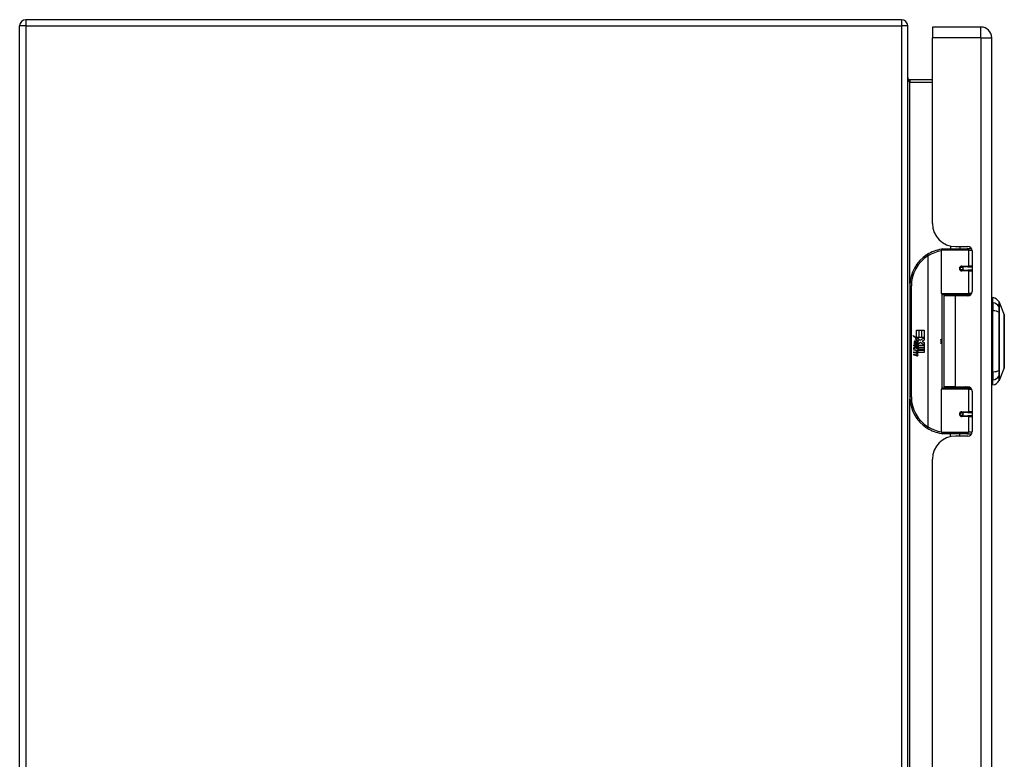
# Model space of a CAD drawing. Header units: inches. Extents: x 12 to 126, y 7 to 90.
# Tile 4 of 11: x 39 to 53, y 49 to 59. Entities that reach past the tile are written whole.
import ezdxf

# ---------------------------------------------------------------- set-up
doc = ezdxf.new("R2010")
doc.units = ezdxf.units.IN
doc.header["$MEASUREMENT"] = 0
doc.layers.add('Visible Edges(ANSI)', color=7, linetype='Continuous', lineweight=25)
doc.layers.add('Visible Tangent Edges(ANSI)', color=7, linetype='Continuous', lineweight=25)

msp = doc.modelspace()

# ---------------------------------------------------------------- linework, layer by layer
at = {"layer": 'Visible Edges(ANSI)'}
for p, q in [((51.364, 59.097), (39.532, 59.097)), ((39.448, 39.181), (39.448, 59.013)), ((51.448, 39.181), (51.448, 59.013)), ((51.783, 58.998), (51.783, 58.852)), ((52.437, 58.998), (51.783, 58.998)), ((51.783, 56.341), (51.783, 58.852)), ((52.583, 39.341), (52.583, 58.852)), ((51.783, 58.284), (51.479, 58.284)), ((52.028, 56.037), (52.028, 55.998)), ((52.095, 56.029), (52.261, 56.029)), ((52.154, 56.029), (52.154, 55.998)), ((51.903, 55.394), (51.903, 55.979)), ((51.923, 55.998), (52.253, 55.998)), ((52.311, 55.998), (52.253, 55.998)), ((52.311, 55.998), (52.313, 55.998)), ((52.32, 55.97), (52.32, 55.423)), ((52.17, 55.754), (52.171, 55.752)), ((52.176, 55.752), (52.171, 55.752)), ((52.263, 55.754), (52.176, 55.754)), ((52.178, 55.752), (52.178, 55.754)), ((52.263, 55.754), (52.32, 55.754)), ((52.176, 55.711), (52.263, 55.711)), ((52.179, 55.713), (52.179, 55.711)), ((52.32, 55.711), (52.263, 55.711)), ((51.478, 55.498), (51.478, 53.998)), ((52.257, 55.378), (51.919, 55.378)), ((52.091, 55.364), (51.938, 55.364)), ((51.938, 55.364), (51.938, 54.133)), ((51.996, 55.378), (51.996, 55.364)), ((52.261, 55.364), (52.091, 55.364)), ((52.186, 55.378), (52.186, 55.364)), ((52.257, 55.378), (52.3, 55.378)), ((52.599, 55.271), (52.599, 55.339)), ((52.599, 55.271), (52.599, 55.16)), ((52.686, 55.279), (52.753, 55.105)), ((52.595, 55.148), (52.583, 55.148)), ((52.599, 54.337), (52.599, 55.16)), ((51.519, 54.826), (51.566, 54.801)), ((51.565, 54.782), (51.519, 54.826)), ((51.566, 54.898), (51.599, 54.898)), ((51.566, 54.801), (51.566, 54.898)), ((51.599, 54.898), (51.599, 54.8)), ((51.603, 54.898), (51.635, 54.898)), ((51.603, 54.8), (51.603, 54.898)), ((51.635, 54.898), (51.635, 54.8)), ((51.639, 54.8), (51.639, 54.898)), ((51.639, 54.898), (51.671, 54.898)), ((51.671, 54.898), (51.671, 54.765)), ((52.583, 54.849), (52.595, 54.849)), ((51.533, 54.703), (51.561, 54.679)), ((51.533, 54.687), (51.533, 54.703)), ((51.553, 54.673), (51.533, 54.687)), ((51.545, 54.709), (51.536, 54.709)), ((51.551, 54.78), (51.565, 54.782)), ((51.595, 54.749), (51.551, 54.78)), ((51.557, 54.702), (51.557, 54.739)), ((51.561, 54.679), (51.588, 54.692)), ((51.566, 54.737), (51.566, 54.713)), ((51.57, 54.8), (51.599, 54.784)), ((51.599, 54.8), (51.57, 54.8)), ((51.583, 54.742), (51.595, 54.749)), ((51.588, 54.692), (51.588, 54.676)), ((51.599, 54.784), (51.589, 54.782)), ((51.589, 54.782), (51.617, 54.763)), ((51.621, 54.733), (51.591, 54.712)), ((51.591, 54.696), (51.67, 54.696)), ((51.591, 54.674), (51.591, 54.696)), ((51.635, 54.8), (51.603, 54.8)), ((51.617, 54.763), (51.671, 54.8)), ((51.67, 54.696), (51.621, 54.733)), ((51.671, 54.8), (51.639, 54.8)), ((51.671, 54.765), (51.645, 54.747)), ((51.645, 54.747), (51.671, 54.733)), ((51.671, 54.733), (51.671, 54.666)), ((51.533, 54.664), (51.553, 54.671)), ((51.533, 54.647), (51.533, 54.664)), ((51.561, 54.661), (51.533, 54.647)), ((51.533, 54.64), (51.588, 54.631)), ((51.533, 54.627), (51.533, 54.64)), ((51.556, 54.623), (51.533, 54.627)), ((51.533, 54.607), (51.568, 54.6)), ((51.533, 54.593), (51.533, 54.607)), ((51.556, 54.589), (51.533, 54.593)), ((51.533, 54.573), (51.568, 54.567)), ((51.533, 54.56), (51.533, 54.573)), ((51.567, 54.553), (51.533, 54.56)), ((51.553, 54.671), (51.553, 54.673)), ((51.588, 54.637), (51.561, 54.661)), ((51.588, 54.676), (51.569, 54.668)), ((51.569, 54.668), (51.569, 54.666)), ((51.569, 54.666), (51.588, 54.653)), ((51.573, 54.666), (51.591, 54.674)), ((51.671, 54.666), (51.573, 54.666)), ((51.578, 54.62), (51.578, 54.617)), ((51.588, 54.619), (51.578, 54.62)), ((51.58, 54.662), (51.671, 54.662)), ((51.591, 54.655), (51.58, 54.662)), ((51.584, 54.616), (51.591, 54.616)), ((51.588, 54.653), (51.588, 54.637)), ((51.588, 54.631), (51.588, 54.619)), ((51.591, 54.632), (51.591, 54.655)), ((51.671, 54.632), (51.591, 54.632)), ((51.591, 54.628), (51.671, 54.628)), ((51.591, 54.616), (51.591, 54.628)), ((51.671, 54.598), (51.592, 54.598)), ((51.671, 54.662), (51.671, 54.632)), ((51.671, 54.628), (51.671, 54.598)), ((52.595, 54.648), (52.583, 54.648)), ((52.595, 54.349), (52.583, 54.349)), ((52.599, 54.337), (52.599, 54.226)), ((52.753, 54.392), (52.686, 54.218)), ((52.599, 54.158), (52.599, 54.226)), ((51.903, 53.518), (51.903, 54.103)), ((51.919, 54.119), (52.257, 54.119)), ((52.091, 54.133), (51.938, 54.133)), ((51.996, 54.119), (51.996, 54.133)), ((52.091, 54.133), (52.261, 54.133)), ((52.186, 54.119), (52.186, 54.133)), ((52.3, 54.119), (52.257, 54.119)), ((52.32, 54.074), (52.32, 53.527)), ((52.263, 53.786), (52.176, 53.786)), ((52.179, 53.784), (52.179, 53.786)), ((52.263, 53.786), (52.32, 53.786)), ((52.17, 53.743), (52.171, 53.745)), ((52.171, 53.745), (52.176, 53.745)), ((52.176, 53.743), (52.263, 53.743)), ((52.178, 53.745), (52.178, 53.743)), ((52.32, 53.743), (52.263, 53.743)), ((52.253, 53.498), (51.923, 53.498)), ((52.028, 53.46), (52.028, 53.498)), ((52.154, 53.467), (52.154, 53.498)), ((52.253, 53.498), (52.311, 53.498)), ((52.313, 53.498), (52.311, 53.498)), ((52.261, 53.467), (52.095, 53.467)), ((51.783, 45.038), (51.783, 53.155))]:
    msp.add_line(p, q, dxfattribs=at)
at = {"layer": 'Visible Edges(ANSI)', "flags": 128}
for points in [[(51.91, 55.994), (51.91, 55.994), (51.91, 55.994), (51.91, 55.994), (51.909, 55.994), (51.909, 55.994), (51.909, 55.994), (51.909, 55.994), (51.908, 55.994), (51.908, 55.993), (51.908, 55.993), (51.908, 55.993), (51.907, 55.993), (51.907, 55.993), (51.907, 55.993), (51.907, 55.993), (51.906, 55.993), (51.906, 55.993), (51.906, 55.993), (51.906, 55.993), (51.906, 55.993), (51.905, 55.993), (51.905, 55.993), (51.905, 55.993), (51.905, 55.993)], [(52.176, 55.711), (52.173, 55.711), (52.17, 55.712), (52.168, 55.713), (52.165, 55.714), (52.163, 55.715), (52.161, 55.717), (52.159, 55.719), (52.157, 55.721), (52.156, 55.724), (52.155, 55.727), (52.154, 55.73), (52.154, 55.733), (52.154, 55.736), (52.155, 55.739), (52.156, 55.741), (52.157, 55.744), (52.159, 55.746), (52.161, 55.748), (52.163, 55.75), (52.165, 55.752), (52.168, 55.753), (52.17, 55.754), (52.173, 55.754), (52.176, 55.754)], [(52.223, 55.364), (52.226, 55.365), (52.229, 55.366), (52.232, 55.367), (52.235, 55.368), (52.238, 55.369), (52.241, 55.37), (52.244, 55.371), (52.247, 55.372), (52.25, 55.373), (52.253, 55.374), (52.256, 55.374), (52.259, 55.375), (52.263, 55.375), (52.266, 55.376), (52.269, 55.376), (52.272, 55.377), (52.275, 55.377), (52.278, 55.377), (52.281, 55.378), (52.284, 55.378), (52.287, 55.378), (52.29, 55.378), (52.294, 55.378), (52.297, 55.378)], [(52.754, 54.393), (52.754, 54.394), (52.754, 54.395), (52.754, 54.397), (52.754, 54.4), (52.754, 54.404), (52.754, 54.409), (52.754, 54.414), (52.754, 54.42), (52.754, 54.427), (52.754, 54.435), (52.754, 54.444), (52.754, 54.453), (52.754, 54.463), (52.754, 54.474), (52.754, 54.485), (52.754, 54.497), (52.754, 54.51), (52.754, 54.523), (52.754, 54.537), (52.754, 54.551), (52.754, 54.566), (52.754, 54.581), (52.754, 54.596), (52.754, 54.612), (52.754, 54.629), (52.754, 54.645), (52.754, 54.662), (52.754, 54.679), (52.754, 54.696), (52.754, 54.713), (52.754, 54.731), (52.754, 54.748), (52.754, 54.766), (52.754, 54.783), (52.754, 54.801), (52.754, 54.818), (52.754, 54.835), (52.754, 54.852), (52.754, 54.868), (52.754, 54.884), (52.754, 54.901), (52.754, 54.916), (52.754, 54.931), (52.754, 54.946), (52.754, 54.96), (52.754, 54.974), (52.754, 54.987), (52.754, 55), (52.754, 55.012), (52.754, 55.023), (52.754, 55.034), (52.754, 55.044), (52.754, 55.053), (52.754, 55.062), (52.754, 55.069), (52.754, 55.077), (52.754, 55.083), (52.754, 55.088), (52.754, 55.093), (52.754, 55.097), (52.754, 55.1), (52.754, 55.102), (52.754, 55.103), (52.754, 55.104)], [(52.297, 54.119), (52.294, 54.119), (52.29, 54.119), (52.287, 54.119), (52.284, 54.119), (52.281, 54.119), (52.278, 54.119), (52.275, 54.12), (52.272, 54.12), (52.269, 54.121), (52.266, 54.121), (52.263, 54.122), (52.259, 54.122), (52.256, 54.123), (52.253, 54.123), (52.25, 54.124), (52.247, 54.125), (52.244, 54.126), (52.241, 54.127), (52.238, 54.128), (52.235, 54.129), (52.232, 54.13), (52.229, 54.131), (52.226, 54.132), (52.223, 54.133)], [(52.176, 53.743), (52.173, 53.743), (52.17, 53.743), (52.168, 53.744), (52.165, 53.745), (52.163, 53.747), (52.161, 53.748), (52.159, 53.751), (52.157, 53.753), (52.156, 53.756), (52.155, 53.758), (52.154, 53.761), (52.154, 53.764), (52.154, 53.767), (52.155, 53.77), (52.156, 53.773), (52.157, 53.775), (52.159, 53.778), (52.161, 53.78), (52.163, 53.782), (52.165, 53.783), (52.168, 53.784), (52.17, 53.785), (52.173, 53.786), (52.176, 53.786)], [(51.905, 53.504), (51.905, 53.504), (51.905, 53.504), (51.905, 53.504), (51.906, 53.504), (51.906, 53.504), (51.906, 53.504), (51.906, 53.504), (51.906, 53.504), (51.907, 53.504), (51.907, 53.504), (51.907, 53.504), (51.907, 53.504), (51.908, 53.503), (51.908, 53.503), (51.908, 53.503), (51.908, 53.503), (51.909, 53.503), (51.909, 53.503), (51.909, 53.503), (51.909, 53.503), (51.91, 53.503), (51.91, 53.503), (51.91, 53.503), (51.91, 53.503)]]:
    msp.add_lwpolyline(points, dxfattribs=at)
at = {"layer": 'Visible Edges(ANSI)'}
for centre in [(52.176, 55.733), (52.176, 53.764)]:
    msp.add_circle(centre, 0.0197, dxfattribs=at)
for centre, radius, start, end in [((39.532, 59.013), 0.084, 90, 180), ((51.364, 59.013), 0.084, 0, 90), ((52.437, 58.852), 0.146, 0, 90), ((51.479, 58.315), 0.031, 180, 270), ((52.095, 56.341), 0.312, 180, 270), ((52.261, 55.97), 0.0591, 0, 90), ((51.978, 55.498), 0.5, 122.2377, 180), ((51.978, 55.498), 0.5, 98.5081, 122.2377), ((51.923, 55.979), 0.0197, 90, 180), ((52.176, 55.733), 0.0217, 279.147, 90), ((51.919, 55.394), 0.0157, 180, 270), ((52.261, 55.423), 0.0591, 270, 0), ((52.582, 55.222), 0.118, 29.7291, 82.0587), ((52.676, 55.276), 0.00984, 21.2505, 29.7291), ((52.595, 55.168), 0.0197, 270, 281.537), ((52.749, 55.104), 0.00492, 0.2088, 21.2505), ((52.595, 54.829), 0.0197, 78.463, 90), ((51.594, 54.727), 0.0607, 171.5605, 197.3343), ((51.553, 54.733), 0.0197, 86.5646, 171.5605), ((51.573, 54.72), 0.0307, 154.6784, 202.5609), ((51.554, 54.729), 0.0096, 73.5261, 154.6784), ((51.552, 54.713), 0.0398, 44.1684, 86.5646), ((51.568, 54.728), 0.0282, 246.1555, 293.8445), ((51.564, 54.72), 0.0168, 19.3797, 82.9975), ((51.57, 54.721), 0.00955, 241.4547, 321.1652), ((51.569, 54.722), 0.0109, 321.1652, 19.3797), ((51.573, 54.716), 0.0152, 293.8445, 355.0802), ((51.559, 54.72), 0.0299, 350.4085, 44.1684), ((51.559, 54.72), 0.033, 347.079, 43.1785), ((51.804, 54.748), 0.0965, 342.5328, 17.4672), ((51.548, 54.577), 0.0465, 57.5992, 80), ((51.548, 54.543), 0.0465, 58.5584, 80.8257), ((51.573, 54.581), 0.0288, 259, 288.4748), ((51.57, 54.613), 0.0123, 260, 293.5571), ((51.57, 54.579), 0.0123, 259.9922, 293.5487), ((51.566, 54.606), 0.0126, 6.03, 57.5992), ((51.566, 54.573), 0.0126, 6.1027, 57.6083), ((51.572, 54.607), 0.006, 293.5571, 6.03), ((51.574, 54.615), 0.0288, 273.6169, 286.9928), ((51.565, 54.564), 0.0246, 359.6788, 63.9508), ((51.572, 54.573), 0.006, 293.5487, 6.1027), ((51.565, 54.597), 0.024, 359.4776, 57.4114), ((51.579, 54.597), 0.0101, 286.9928, 359.4776), ((51.579, 54.564), 0.0105, 288.4748, 359.6788), ((51.568, 54.599), 0.024, 358.7952, 46.5849), ((52.595, 54.668), 0.0197, 270, 281.537), ((52.595, 54.329), 0.0197, 78.463, 90), ((52.749, 54.393), 0.00492, 338.7495, 359.7912), ((52.582, 54.275), 0.118, 277.9413, 330.2709), ((52.676, 54.221), 0.00984, 330.2709, 338.7495), ((51.919, 54.103), 0.0157, 90, 180), ((52.261, 54.074), 0.0591, 0, 90), ((51.978, 53.998), 0.5, 180, 237.7623), ((52.176, 53.764), 0.0217, 270, 80.853), ((51.978, 53.998), 0.5, 237.7623, 261.4919), ((51.923, 53.518), 0.0197, 180, 270), ((52.261, 53.527), 0.0591, 270, 0), ((52.095, 53.155), 0.312, 90, 180)]:
    msp.add_arc(centre, radius, start, end, dxfattribs=at)
at = {"layer": 'Visible Tangent Edges(ANSI)'}
for p, q in [((39.532, 59.097), (39.532, 59.013)), ((51.364, 59.097), (51.364, 59.013)), ((39.532, 59.013), (39.448, 59.013)), ((39.532, 59.013), (51.364, 59.013)), ((39.532, 59.013), (39.532, 39.181)), ((51.364, 59.013), (51.364, 39.181)), ((51.448, 59.013), (51.364, 59.013)), ((52.437, 58.852), (52.437, 58.998)), ((52.437, 58.852), (51.783, 58.852)), ((52.437, 58.852), (52.437, 39.341)), ((52.437, 58.852), (52.583, 58.852)), ((51.479, 58.284), (51.479, 58.253)), ((51.479, 58.253), (51.783, 58.253)), ((51.479, 55.53), (51.479, 58.253)), ((52.296, 56.018), (52.296, 55.998)), ((51.712, 55.921), (51.722, 55.905)), ((51.722, 55.905), (51.722, 53.592)), ((51.722, 55.905), (51.726, 55.905)), ((51.726, 53.592), (51.726, 55.905)), ((52.272, 55.979), (51.903, 55.979)), ((52.272, 55.979), (52.319, 55.979)), ((52.272, 55.979), (52.272, 55.764)), ((52.18, 55.764), (52.272, 55.764)), ((52.32, 55.764), (52.272, 55.764)), ((52.272, 55.701), (52.18, 55.701)), ((52.272, 55.701), (52.272, 55.394)), ((52.272, 55.701), (52.32, 55.701)), ((51.478, 55.498), (51.498, 55.498)), ((51.498, 53.998), (51.498, 55.498)), ((51.903, 55.394), (52.272, 55.394)), ((51.911, 55.381), (51.911, 54.116)), ((52.091, 55.364), (52.091, 54.133)), ((52.312, 55.394), (52.272, 55.394)), ((52.296, 55.378), (52.296, 55.375)), ((52.595, 54.861), (52.595, 55.148)), ((52.686, 55.214), (52.686, 55.214)), ((52.686, 55.14), (52.686, 55.141)), ((52.595, 54.861), (52.583, 54.861)), ((52.583, 54.839), (52.595, 54.839)), ((52.595, 54.849), (52.595, 54.861)), ((52.595, 54.849), (52.595, 54.839)), ((52.595, 54.839), (52.595, 54.658)), ((52.595, 54.658), (52.583, 54.658)), ((52.583, 54.636), (52.595, 54.636)), ((52.595, 54.658), (52.595, 54.648)), ((52.595, 54.636), (52.595, 54.648)), ((52.595, 54.349), (52.595, 54.636)), ((52.686, 54.356), (52.686, 54.356)), ((52.686, 54.283), (52.686, 54.283)), ((52.272, 54.103), (51.903, 54.103)), ((52.272, 54.103), (52.312, 54.103)), ((52.272, 54.103), (52.272, 53.796)), ((52.296, 54.122), (52.296, 54.119)), ((51.498, 53.998), (51.478, 53.998)), ((51.479, 44.227), (51.479, 53.967)), ((52.18, 53.796), (52.272, 53.796)), ((52.32, 53.796), (52.272, 53.796)), ((52.272, 53.733), (52.18, 53.733)), ((52.272, 53.733), (52.272, 53.518)), ((52.272, 53.733), (52.32, 53.733)), ((51.722, 53.592), (51.712, 53.576)), ((51.726, 53.592), (51.722, 53.592)), ((51.903, 53.518), (52.272, 53.518)), ((52.319, 53.518), (52.272, 53.518)), ((52.296, 53.498), (52.296, 53.479))]:
    msp.add_line(p, q, dxfattribs=at)
at = {"layer": 'Visible Tangent Edges(ANSI)', "flags": 128}
for points in [[(52.18, 55.764), (52.176, 55.764), (52.172, 55.763), (52.168, 55.762), (52.164, 55.76), (52.161, 55.758), (52.157, 55.756), (52.154, 55.752), (52.152, 55.749), (52.15, 55.745), (52.148, 55.741), (52.147, 55.737), (52.147, 55.733), (52.147, 55.728), (52.148, 55.724), (52.15, 55.72), (52.152, 55.716), (52.155, 55.713), (52.158, 55.71), (52.161, 55.707), (52.165, 55.705), (52.168, 55.703), (52.172, 55.702), (52.176, 55.701), (52.18, 55.701)], [(52.297, 55.378), (52.292, 55.378), (52.287, 55.378), (52.283, 55.378), (52.278, 55.378), (52.273, 55.378), (52.269, 55.378), (52.264, 55.377), (52.259, 55.377), (52.255, 55.376), (52.25, 55.376), (52.245, 55.376), (52.241, 55.375), (52.236, 55.374), (52.232, 55.374), (52.227, 55.373), (52.222, 55.372), (52.218, 55.372), (52.213, 55.371), (52.209, 55.37), (52.204, 55.369), (52.2, 55.368), (52.195, 55.367), (52.191, 55.366), (52.186, 55.365)], [(52.685, 55.281), (52.685, 55.28), (52.685, 55.28), (52.685, 55.28), (52.685, 55.279), (52.685, 55.278), (52.685, 55.277), (52.685, 55.275), (52.685, 55.273), (52.685, 55.271), (52.685, 55.269), (52.685, 55.267), (52.685, 55.264), (52.685, 55.262), (52.685, 55.259), (52.685, 55.255), (52.685, 55.252), (52.685, 55.248), (52.685, 55.244), (52.685, 55.24), (52.685, 55.236), (52.685, 55.231), (52.685, 55.226), (52.685, 55.221), (52.685, 55.216)], [(52.686, 55.214), (52.686, 55.219), (52.686, 55.224), (52.686, 55.229), (52.686, 55.234), (52.686, 55.238), (52.686, 55.242), (52.686, 55.246), (52.686, 55.25), (52.686, 55.254), (52.686, 55.257), (52.686, 55.26), (52.686, 55.263), (52.686, 55.265), (52.686, 55.268), (52.686, 55.27), (52.686, 55.272), (52.686, 55.274), (52.686, 55.275), (52.686, 55.276), (52.686, 55.277), (52.686, 55.278), (52.686, 55.279), (52.686, 55.279), (52.686, 55.279)], [(52.685, 55.216), (52.685, 55.215), (52.685, 55.213), (52.685, 55.211), (52.685, 55.209), (52.685, 55.207), (52.685, 55.204), (52.685, 55.202), (52.685, 55.199), (52.685, 55.197), (52.685, 55.194), (52.685, 55.191), (52.685, 55.188), (52.685, 55.184), (52.685, 55.181), (52.685, 55.177), (52.685, 55.174), (52.685, 55.17), (52.685, 55.166), (52.685, 55.162), (52.685, 55.158), (52.685, 55.154), (52.685, 55.15), (52.685, 55.146), (52.685, 55.142)], [(52.685, 55.142), (52.685, 55.11), (52.685, 55.078), (52.685, 55.046), (52.685, 55.013), (52.685, 54.98), (52.685, 54.947), (52.685, 54.914), (52.685, 54.881), (52.685, 54.848), (52.685, 54.814), (52.685, 54.781), (52.685, 54.748), (52.685, 54.714), (52.685, 54.681), (52.685, 54.648), (52.685, 54.615), (52.685, 54.582), (52.685, 54.549), (52.685, 54.516), (52.685, 54.483), (52.685, 54.451), (52.685, 54.419), (52.685, 54.387), (52.685, 54.355)], [(52.686, 55.141), (52.686, 55.145), (52.686, 55.149), (52.686, 55.153), (52.686, 55.157), (52.686, 55.161), (52.686, 55.165), (52.686, 55.169), (52.686, 55.172), (52.686, 55.176), (52.686, 55.179), (52.686, 55.183), (52.686, 55.186), (52.686, 55.189), (52.686, 55.192), (52.686, 55.195), (52.686, 55.197), (52.686, 55.2), (52.686, 55.202), (52.686, 55.205), (52.686, 55.207), (52.686, 55.209), (52.686, 55.211), (52.686, 55.212), (52.686, 55.214)], [(52.686, 54.356), (52.686, 54.388), (52.686, 54.42), (52.686, 54.452), (52.686, 54.484), (52.686, 54.517), (52.686, 54.549), (52.686, 54.582), (52.686, 54.615), (52.686, 54.648), (52.686, 54.681), (52.686, 54.715), (52.686, 54.748), (52.686, 54.781), (52.686, 54.814), (52.686, 54.847), (52.686, 54.881), (52.686, 54.914), (52.686, 54.947), (52.686, 54.98), (52.686, 55.012), (52.686, 55.045), (52.686, 55.077), (52.686, 55.109), (52.686, 55.14)], [(52.753, 55.105), (52.753, 55.105), (52.753, 55.105), (52.753, 55.104), (52.753, 55.103), (52.753, 55.102), (52.753, 55.1), (52.753, 55.098), (52.753, 55.096), (52.753, 55.093), (52.753, 55.09), (52.753, 55.087), (52.753, 55.084), (52.753, 55.08), (52.753, 55.076), (52.753, 55.072), (52.753, 55.068), (52.753, 55.063), (52.754, 55.058), (52.754, 55.053), (52.754, 55.047), (52.754, 55.042), (52.754, 55.036), (52.754, 55.029), (52.754, 55.023)], [(52.754, 54.976), (52.754, 54.96), (52.754, 54.943), (52.754, 54.925), (52.753, 54.907), (52.753, 54.889), (52.753, 54.869), (52.753, 54.85), (52.753, 54.83), (52.753, 54.81), (52.753, 54.789), (52.753, 54.769), (52.753, 54.748), (52.753, 54.728), (52.753, 54.707), (52.753, 54.687), (52.753, 54.667), (52.753, 54.647), (52.753, 54.627), (52.753, 54.608), (52.753, 54.589), (52.754, 54.571), (52.754, 54.554), (52.754, 54.537), (52.754, 54.521)], [(52.754, 55.023), (52.754, 55.021), (52.754, 55.019), (52.754, 55.018), (52.754, 55.016), (52.754, 55.014), (52.754, 55.012), (52.754, 55.01), (52.754, 55.008), (52.754, 55.006), (52.754, 55.005), (52.754, 55.003), (52.754, 55.001), (52.754, 54.999), (52.754, 54.997), (52.754, 54.995), (52.754, 54.993), (52.754, 54.991), (52.754, 54.989), (52.754, 54.987), (52.754, 54.984), (52.754, 54.982), (52.754, 54.98), (52.754, 54.978), (52.754, 54.976)], [(52.754, 54.474), (52.754, 54.467), (52.754, 54.461), (52.754, 54.455), (52.754, 54.45), (52.754, 54.444), (52.754, 54.439), (52.753, 54.434), (52.753, 54.429), (52.753, 54.425), (52.753, 54.42), (52.753, 54.417), (52.753, 54.413), (52.753, 54.409), (52.753, 54.406), (52.753, 54.404), (52.753, 54.401), (52.753, 54.399), (52.753, 54.397), (52.753, 54.395), (52.753, 54.394), (52.753, 54.393), (52.753, 54.392), (52.753, 54.392), (52.753, 54.392)], [(52.754, 54.521), (52.754, 54.519), (52.754, 54.517), (52.754, 54.515), (52.754, 54.512), (52.754, 54.51), (52.754, 54.508), (52.754, 54.506), (52.754, 54.504), (52.754, 54.502), (52.754, 54.5), (52.754, 54.498), (52.754, 54.496), (52.754, 54.494), (52.754, 54.492), (52.754, 54.49), (52.754, 54.489), (52.754, 54.487), (52.754, 54.485), (52.754, 54.483), (52.754, 54.481), (52.754, 54.479), (52.754, 54.477), (52.754, 54.476), (52.754, 54.474)], [(52.685, 54.355), (52.685, 54.351), (52.685, 54.347), (52.685, 54.343), (52.685, 54.339), (52.685, 54.335), (52.685, 54.331), (52.685, 54.327), (52.685, 54.323), (52.685, 54.32), (52.685, 54.316), (52.685, 54.313), (52.685, 54.309), (52.685, 54.306), (52.685, 54.303), (52.685, 54.3), (52.685, 54.298), (52.685, 54.295), (52.685, 54.292), (52.685, 54.29), (52.685, 54.288), (52.685, 54.286), (52.685, 54.284), (52.685, 54.282), (52.685, 54.281)], [(52.686, 54.283), (52.686, 54.284), (52.686, 54.286), (52.686, 54.288), (52.686, 54.29), (52.686, 54.292), (52.686, 54.294), (52.686, 54.297), (52.686, 54.299), (52.686, 54.302), (52.686, 54.305), (52.686, 54.308), (52.686, 54.311), (52.686, 54.314), (52.686, 54.318), (52.686, 54.321), (52.686, 54.325), (52.686, 54.328), (52.686, 54.332), (52.686, 54.336), (52.686, 54.34), (52.686, 54.344), (52.686, 54.348), (52.686, 54.352), (52.686, 54.356)], [(52.685, 54.281), (52.685, 54.276), (52.685, 54.271), (52.685, 54.266), (52.685, 54.261), (52.685, 54.257), (52.685, 54.253), (52.685, 54.249), (52.685, 54.245), (52.685, 54.242), (52.685, 54.238), (52.685, 54.235), (52.685, 54.233), (52.685, 54.23), (52.685, 54.228), (52.685, 54.225), (52.685, 54.224), (52.685, 54.222), (52.685, 54.22), (52.685, 54.219), (52.685, 54.218), (52.685, 54.217), (52.685, 54.217), (52.685, 54.216), (52.685, 54.216)], [(52.686, 54.218), (52.686, 54.218), (52.686, 54.218), (52.686, 54.219), (52.686, 54.219), (52.686, 54.22), (52.686, 54.222), (52.686, 54.223), (52.686, 54.225), (52.686, 54.227), (52.686, 54.229), (52.686, 54.231), (52.686, 54.234), (52.686, 54.237), (52.686, 54.24), (52.686, 54.243), (52.686, 54.247), (52.686, 54.251), (52.686, 54.254), (52.686, 54.259), (52.686, 54.263), (52.686, 54.268), (52.686, 54.273), (52.686, 54.278), (52.686, 54.283)], [(52.186, 54.132), (52.191, 54.131), (52.195, 54.13), (52.2, 54.129), (52.204, 54.128), (52.209, 54.127), (52.213, 54.126), (52.218, 54.125), (52.222, 54.125), (52.227, 54.124), (52.232, 54.123), (52.236, 54.122), (52.241, 54.122), (52.245, 54.121), (52.25, 54.121), (52.255, 54.12), (52.259, 54.12), (52.264, 54.12), (52.269, 54.119), (52.273, 54.119), (52.278, 54.119), (52.283, 54.119), (52.287, 54.119), (52.292, 54.119), (52.297, 54.119)], [(52.18, 53.796), (52.176, 53.795), (52.172, 53.795), (52.168, 53.794), (52.165, 53.792), (52.161, 53.79), (52.158, 53.787), (52.155, 53.784), (52.152, 53.781), (52.15, 53.777), (52.148, 53.773), (52.147, 53.769), (52.147, 53.764), (52.147, 53.76), (52.148, 53.756), (52.15, 53.752), (52.152, 53.748), (52.154, 53.744), (52.157, 53.741), (52.161, 53.739), (52.164, 53.737), (52.168, 53.735), (52.172, 53.734), (52.176, 53.733), (52.18, 53.733)]]:
    msp.add_lwpolyline(points, dxfattribs=at)
at = {"layer": 'Visible Tangent Edges(ANSI)'}
for centre, start, end in [((51.978, 55.498), 122.2377, 180), ((51.982, 55.498), 99.4349, 122.2377), ((51.978, 53.998), 180, 237.7623), ((51.982, 53.998), 237.7623, 260.5651)]:
    msp.add_arc(centre, 0.48, start, end, dxfattribs=at)
for centre, major_axis, ratio, start_param, end_param in [((51.479, 58.315), (0, -0.062), 0.5, 4.712389, 6.283185), ((51.722, 55.905), (-0.0105, 0.0167), 0.161367, 4.610972, 6.283185), ((51.907, 55.973), (-0.0029, 0.0195), 0.187781, 5.698095, 6.283185), ((52.253, 55.979), (0, 0.0197), 0.965926, 4.712389, 6.283185), ((52.311, 55.979), (0, 0.0197), 0.965926, 6.20384, 6.283185), ((52.176, 55.764), (0, -0.00984), 0.476565, 0, 1.570796), ((52.263, 55.764), (0, -0.00984), 0.965926, 0, 1.570796), ((52.176, 55.701), (0, 0.00984), 0.476565, 4.712389, 6.283185), ((52.263, 55.701), (0, 0.00984), 0.965926, 4.712389, 6.283185), ((52.257, 55.394), (0, -0.0157), 0.965926, 0, 1.570796), ((52.582, 55.16), (0.118, 0), 0.946806, 0.522838, 1.432195), ((52.582, 55.123), (-0.118, 0), 0.321806, 3.66443, 4.573787), ((52.676, 55.211), (0.00984, -0.00009), 0.948405, 0.290838, 0.531485), ((52.676, 55.14), (0.00984, 0.00003), 0.317047, 0.281217, 0.521863), ((52.595, 54.866), (0.0197, 0), 0.281534, 4.712389, 4.913747), ((52.595, 54.829), (0.0197, 0), 0.5, 1.369438, 1.570796), ((52.595, 54.668), (-0.0197, 0), 0.5, 1.570796, 1.772154), ((52.595, 54.63), (0.0197, 0), 0.281534, 1.369438, 1.570796), ((52.582, 54.374), (0.118, 0), 0.321806, 4.850991, 5.760348), ((52.676, 54.357), (0.00984, -0.00003), 0.317047, 5.761322, 6.001968), ((52.582, 54.337), (0.118, 0), 0.946806, 4.850991, 5.760348), ((52.676, 54.286), (0.00984, 0.00009), 0.948405, 5.751701, 5.992347), ((52.257, 54.103), (0, 0.0157), 0.965926, 4.712389, 6.283185), ((52.176, 53.796), (0, -0.00984), 0.476565, 0, 1.570796), ((52.263, 53.796), (0, -0.00984), 0.965926, 0, 1.570796), ((52.176, 53.733), (0, 0.00984), 0.476565, 4.712389, 6.283185), ((52.263, 53.733), (0, 0.00984), 0.965926, 4.712389, 6.283185), ((51.722, 53.592), (-0.0105, -0.0167), 0.161367, 0, 1.672214), ((51.907, 53.523), (-0.0029, -0.0195), 0.187781, 0, 0.58509), ((52.253, 53.518), (0, -0.0197), 0.965926, 0, 1.570796), ((52.311, 53.518), (0, -0.0197), 0.965926, 0, 0.079346)]:
    msp.add_ellipse(centre, major_axis=major_axis, ratio=ratio, start_param=start_param, end_param=end_param, dxfattribs=at)

doc.saveas('drawing.dxf')
